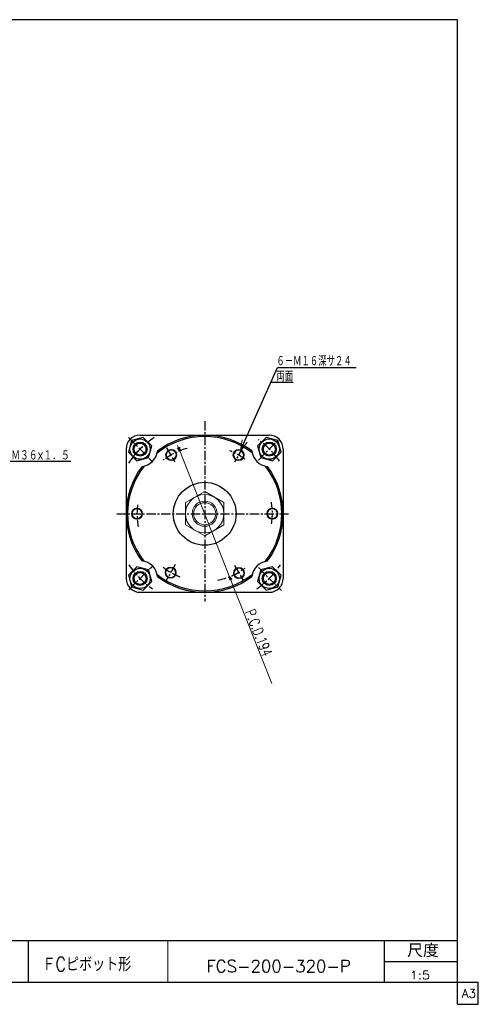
# Model space of a CAD drawing. Header units: millimetres. Extents: x -985 to 985, y -705 to 705.
# Tile 3 of 3: x 328 to 985, y -705 to 705. Entities that reach past the tile are written whole.
import ezdxf
from ezdxf.enums import TextEntityAlignment as Align

# ---------------------------------------------------------------- set-up
doc = ezdxf.new("R2010")
doc.units = ezdxf.units.MM
doc.header["$LTSCALE"] = 0.416667
doc.linetypes.add('CENTER', pattern=[50.8, 31.75, -6.35, 6.35, -6.35])
doc.layers.add('ZUWAKU', color=7, linetype='Continuous')
doc.styles.add('dcStyle0', font='txt.shx', dxfattribs={"width": 0.714286, "bigfont": 'bigfont'})
doc.dimstyles.new('DaDimDiametricStyle', dxfattribs={"dimtxt": 15, "dimasz": 5.000003, "dimexe": 1.666667, "dimexo": 1.666667, "dimgap": 5, "dimtad": 3, "dimdsep": 46, "dimtxsty": 'dcStyle0', "dimblk1": 'OPEN30', "dimblk2": 'OPEN30', "dimsah": 1, "dimcen": 0.09, "dimclrd": 4, "dimclre": 4, "dimclrt": 4, "dimadec": 0, "dimazin": 2, "dimtfac": 1, "dimtdec": 4, "dimtmove": 0, "dimatfit": 0, "dimfxl": 1, "dimarcsym": 0})

# ---------------------------------------------------------------- blocks, each defined once
blk = doc.blocks.new('DC_GROUP_Φ200_2')
at = {"color": 4, "linetype": 'Continuous', "lineweight": 18}
for p, q in [((644.2, 88), (646.7, 103.3)), ((644.2, 88), (650.3, 101.7)), ((654, 100), (644.2, 88))]:
    blk.add_line(p, q, dxfattribs=at)
blk = doc.blocks.new('DC_GROUP_Φ200_11')
at = {"color": 4, "linetype": 'Continuous', "lineweight": 25}
for p, q in [((488, 102.4), (483.5, 85.6)), ((504.7, 106.9), (488, 102.4)), ((517, 94.6), (504.7, 106.9)), ((483.5, 85.6), (495.8, 73.4)), ((512.5, 77.9), (517, 94.6)), ((495.8, 73.4), (512.5, 77.9))]:
    blk.add_line(p, q, dxfattribs=at)
for radius in [14.5, 10, 8.65]:
    blk.add_circle((500.3, 90.1), radius, dxfattribs=at)
blk = doc.blocks.new('DC_GROUP_Φ200_12')
at = {"color": 4, "linetype": 'Continuous', "lineweight": 25}
for p, q in [((673.3, -82.9), (668.8, -99.6)), ((690, -78.4), (673.3, -82.9)), ((702.3, -90.6), (690, -78.4)), ((697.8, -107.4), (702.3, -90.6)), ((668.8, -99.6), (681, -111.9)), ((681, -111.9), (697.8, -107.4))]:
    blk.add_line(p, q, dxfattribs=at)
for radius in [14.5, 10, 8.65]:
    blk.add_circle((685.5, -95.1), radius, dxfattribs=at)
blk = doc.blocks.new('DC_GROUP_Φ200_13')
at = {"color": 4, "linetype": 'Continuous', "lineweight": 25}
for p, q in [((681, 106.9), (668.8, 94.6)), ((697.8, 102.4), (681, 106.9)), ((702.3, 85.6), (697.8, 102.4)), ((668.8, 94.6), (673.3, 77.9)), ((690, 73.4), (702.3, 85.6)), ((673.3, 77.9), (690, 73.4))]:
    blk.add_line(p, q, dxfattribs=at)
for radius in [14.5, 10, 8.65]:
    blk.add_circle((685.5, 90.1), radius, dxfattribs=at)
blk = doc.blocks.new('DC_GROUP_Φ200_14')
at = {"color": 4, "linetype": 'Continuous', "lineweight": 25}
for p, q in [((495.8, -78.4), (483.5, -90.6)), ((512.5, -82.9), (495.8, -78.4)), ((517, -99.6), (512.5, -82.9)), ((483.5, -90.6), (488, -107.4)), ((488, -107.4), (504.7, -111.9)), ((504.7, -111.9), (517, -99.6))]:
    blk.add_line(p, q, dxfattribs=at)
for radius in [14.5, 10, 8.65]:
    blk.add_circle((500.3, -95.1), radius, dxfattribs=at)
blk = doc.blocks.new('DC_GROUP_Φ200_22')
at = {"color": 4, "linetype": 'Continuous', "lineweight": 13}
for p, q in [((592.9, 29.3), (565.4, 13.4)), ((620.4, 13.4), (592.9, 29.3)), ((565.4, 13.4), (565.4, -18.4)), ((620.4, -18.4), (620.4, 13.4)), ((565.4, -18.4), (592.9, -34.3)), ((592.9, -34.3), (620.4, -18.4))]:
    blk.add_line(p, q, dxfattribs=at)
for radius in [27.5, 18, 15.8]:
    blk.add_circle((592.9, -2.5), radius, dxfattribs=at)
blk = doc.blocks.new('DC_GROUP_Φ200_26')
at = {"color": 4, "linetype": 'Continuous', "lineweight": 13}
for radius in [8, 6.92]:
    blk.add_circle((544.9, 81.8), radius, dxfattribs=at)
blk = doc.blocks.new('DC_GROUP_Φ200_27')
at = {"color": 4, "linetype": 'Continuous', "lineweight": 13}
for radius in [8, 6.92]:
    blk.add_circle((495.9, -2.5), radius, dxfattribs=at)
blk = doc.blocks.new('DC_GROUP_Φ200_28')
at = {"color": 4, "linetype": 'Continuous', "lineweight": 13}
for radius in [8, 6.92]:
    blk.add_circle((641.4, 81.5), radius, dxfattribs=at)
blk = doc.blocks.new('DC_GROUP_Φ200_29')
at = {"color": 4, "linetype": 'Continuous', "lineweight": 13}
for radius in [8, 6.92]:
    blk.add_circle((689.9, -2.5), radius, dxfattribs=at)
blk = doc.blocks.new('DC_GROUP_Φ200_30')
at = {"color": 4, "linetype": 'Continuous', "lineweight": 13}
for radius in [8, 6.92]:
    blk.add_circle((642, -87.5), radius, dxfattribs=at)
blk = doc.blocks.new('DC_GROUP_Φ200_31')
at = {"color": 4, "linetype": 'Continuous', "lineweight": 13}
for radius in [8, 6.92]:
    blk.add_circle((544.2, -86.8), radius, dxfattribs=at)
blk = doc.blocks.new('_OPEN30')
at = {"color": 0, "linetype": 'ByBlock', "lineweight": -2}
for p, q in [((-1, 0.267949), (0, 0)), ((0, 0), (-1, -0.267949)), ((0, 0), (-1, 0))]:
    blk.add_line(p, q, dxfattribs=at)
blk = doc.blocks.new('*D65')
at = {"color": 4, "linetype": 'Continuous', "lineweight": 13}
for p, q in [((554.1, 95.4), (557.2, 87.7)), ((557.2, 87.7), (628.6, -92.7)), ((689.2, -245.6), (628.6, -92.7))]:
    blk.add_line(p, q, dxfattribs=at)
at = {"color": 4, "xscale": 5.000004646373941, "yscale": 4.999982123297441}
for p, rotation in [((557.2, 87.7), 291.6054897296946), ((628.6, -92.7), 111.6054897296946)]:
    blk.add_blockref('_OPEN30', p, dxfattribs=dict(at, rotation=rotation))
at = {"color": 4, "insert": (650.3, -143), "char_height": 15, "width": 153.75, "attachment_point": 7, "rotation": 291.6055, "style": 'dcStyle0'}
blk.add_mtext('\\T1.00;P.C.D.194', dxfattribs=at)

msp = doc.modelspace()

# ---------------------------------------------------------------- linework, layer by layer
at = {"color": 4, "linetype": 'Continuous', "lineweight": 25}
for p, q in [((644.203, 87.973), (697.36, 206.85)), ((697.36, 206.85), (810.022, 206.85)), ((687.993, 185.903), (719.831, 185.903)), ((500.263, 110), (685.394, 110)), ((480.394, 90.131), (480.394, -95)), ((705.394, 90), (705.394, -95)), ((310.866, 72.591), (401.29, 72.591)), ((500.394, -115), (685.394, -115))]:
    msp.add_line(p, q, dxfattribs=at)
at = {"color": 4, "linetype": 'CENTER', "lineweight": 25}
for p, q in [((592.894, 129.985), (592.894, -128.388)), ((483.614, 106.78), (517.867, 72.527)), ((669.813, 74.419), (700.299, 104.905)), ((538.34, 91.991), (549.944, 71.892)), ((648.144, 93.196), (635.658, 71.57)), ((467.172, -2.5), (714.584, -2.5)), ((484.002, -111.392), (517.034, -78.361)), ((550.81, -75.391), (537.644, -98.196)), ((635.762, -76.75), (648.144, -98.196)), ((669.968, -79.574), (702.934, -112.54))]:
    msp.add_line(p, q, dxfattribs=at)
at = {"color": 4, "linetype": 'Continuous', "lineweight": 25}
msp.add_circle((592.894, -2.5), 45, dxfattribs=at)
for centre, radius, start, end in [((500.263, 90.131), 20, 90, 180), ((592.894, -2.5), 110.5, 51.948087, 128.181732), ((592.894, -2.5), 112.5, 53.043616, 127.057453), ((685.394, 90), 20, 0, 90), ((500.263, 90.131), 25, 276.551551, 353.448449), ((685.394, 90), 25, 185.974146, 264.025854), ((592.894, -2.5), 112.5, 142.942547, 216.956384), ((592.894, -2.5), 110.5, 141.818268, 218.051913), ((592.894, -2.5), 110.5, 321.818268, 38.051913), ((592.894, -2.5), 112.5, 322.942547, 36.956384), ((500.394, -95), 25, 5.974146, 84.025854), ((685.525, -95.131), 25, 96.551551, 173.448449), ((500.394, -95), 20, 180, 270), ((592.894, -2.5), 110.5, 231.948087, 308.181732), ((592.894, -2.5), 112.5, 233.043616, 307.057453), ((685.394, -95), 20, 270, 0)]:
    msp.add_arc(centre, radius, start, end, dxfattribs=at)
at = {"color": 4, "linetype": 'CENTER', "lineweight": 25}
for radius, start, end in [(131, 123.455708, 146.372638), (131, 35.085664, 54.174901), (97, 105.057638, 127.76944), (97, 53.655619, 68.233265), (97, 351.559413, 9.928167), (97, 172.54003, 191.036706), (131, 214.072543, 235.205011), (97, 232.166975, 248.363148), (97, 280.815808, 306.606314), (131, 304.858897, 326.057435)]:
    msp.add_arc((592.894, -2.5), radius, start, end, dxfattribs=at)
at = {"layer": 'ZUWAKU', "color": 5, "linetype": 'Continuous', "lineweight": 25}
for p, q in [((955, 705), (-985, 705)), ((955, -705), (955, 705)), ((985, -673.75), (-985, -673.75)), ((985, -705), (985, -673.75)), ((955, -705), (985, -705))]:
    msp.add_line(p, q, dxfattribs=at)
at = {"layer": 'ZUWAKU', "color": 4, "linetype": 'Continuous', "lineweight": 25}
for p, q in [((0, -613.75), (955, -613.75)), ((340, -613.75), (340, -673.75)), ((850.675, -673.75), (850.675, -613.75)), ((850.675, -643.75), (955, -643.75))]:
    msp.add_line(p, q, dxfattribs=at)
at = {"layer": 'ZUWAKU', "color": 4, "linetype": 'Continuous', "lineweight": 13}
msp.add_line((540, -613.75), (540, -673.75), dxfattribs=at)

# ---------------------------------------------------------------- block references
at = {"linetype": 'Continuous'}
for name in ['DC_GROUP_Φ200_11', 'DC_GROUP_Φ200_2', 'DC_GROUP_Φ200_13', 'DC_GROUP_Φ200_26', 'DC_GROUP_Φ200_28', 'DC_GROUP_Φ200_22', 'DC_GROUP_Φ200_27', 'DC_GROUP_Φ200_29', 'DC_GROUP_Φ200_14', 'DC_GROUP_Φ200_31', 'DC_GROUP_Φ200_30', 'DC_GROUP_Φ200_12']:
    msp.add_blockref(name, (0, 0), dxfattribs=at)

# ---------------------------------------------------------------- texts
at = {"color": 4, "style": 'dcStyle0'}
for s, height, width, p, p2 in [('６－Ｍ１６深サ２４', 15, 0.666667, (695.572, 208.798), (803.572, 208.798)), ('両面', 15, 0.666667, (695.572, 187.103), (719.572, 187.103)), ('Ｍ３６×１．５', 15, 0.666667, (315.666, 73.791), (399.666, 73.791)), ('FCS-200-320-P', 17.5, 0.91, (595.252, -659.112), (802.277, -659.112)), ('1:5', 12, 0.8, (886.887, -669.129), (915.687, -669.129))]:
    msp.add_text(s, height=height, dxfattribs=dict(at, width=width)).set_placement(p, p2, align=Align.FIT)
at = {"layer": 'ZUWAKU', "color": 4, "style": 'dcStyle0'}
for s, height, width, p, p2 in [('尺度', 19, 0.991667, (883.075, -637.65), (928.295, -637.65)), ('ＦCピボット形', 20, 0.776829, (360.301, -657.687), (487.701, -657.687))]:
    msp.add_text(s, height=height, dxfattribs=dict(at, width=width)).set_placement(p, p2, align=Align.FIT)
at = {"layer": 'ZUWAKU', "color": 7, "style": 'dcStyle0', "width": 0.8}
msp.add_text('A3', height=12.5, dxfattribs=at).set_placement((961.537, -695.625), (981.537, -695.625), align=Align.FIT)

# ---------------------------------------------------------------- dimensions: what is measured, and where the dimension line sits
at = {"linetype": 'Continuous', "lineweight": 13}
dim = msp.add_diameter_dim_2p(p1=(628.611, -92.685), p2=(557.178, 87.685), text='P.C.D.194', dimstyle='DaDimDiametricStyle', override={"dimtxt": 15, "dimasz": 5.000003, "dimexe": 1.666667, "dimexo": 1.666667, "dimgap": 1.666667, "dimtad": 3, "dimtih": 0, "dimtoh": 0, "dimdec": 2, "dimzin": 8, "dimtxsty": 'dcStyle0', "dimblk1": 'OPEN30', "dimblk2": 'OPEN30', "dimsah": 1, "dimclrd": 4, "dimclre": 4, "dimclrt": 4, "dimazin": 2, "dimtofl": 1, "dimatfit": 0, "dimtolj": 0, "dimtzin": 8}, dxfattribs=at)
dim.commit()
dim.dimension.update_dxf_attribs({"geometry": '*D65', "text_midpoint": (677.195, -190.465)})

doc.saveas('drawing.dxf')
